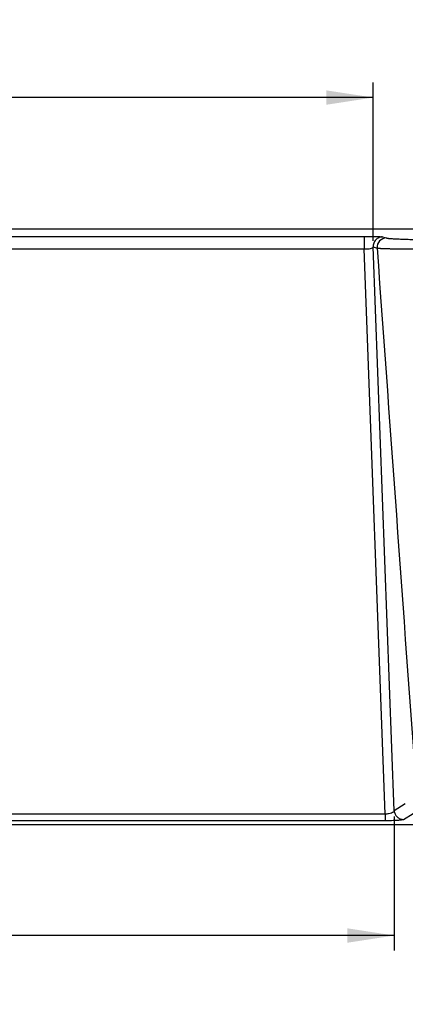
# Paper-space layout 'Web Drawing(2)' of a CAD drawing. Header units: millimetres. Extents: x 71 to 1085, y 76 to 849.
# Tile 46 of 63: x 426 to 508, y 638 to 847. Entities that reach past the tile are written whole.
import ezdxf

# ---------------------------------------------------------------- set-up
doc = ezdxf.new("R2010")
doc.units = ezdxf.units.MM
doc.layers.add('DIMENSIONS', color=140, linetype='Continuous', lineweight=25)
doc.styles.add('SLDTEXTSTYLE0', font='TXT', dxfattribs={"width": 0.75})
doc.dimstyles.new('SLDDIMSTYLE2', dxfattribs={"dimtxt": 10, "dimasz": 10, "dimexe": 0, "dimexo": 0.0625, "dimgap": 2.5, "dimtad": 0, "dimtih": 1, "dimtoh": 1, "dimdec": 1, "dimrnd": 1e-09, "dimzin": 12, "dimdsep": 46, "dimtxsty": 'SLDTEXTSTYLE0', "dimsah": 1, "dimcen": 0.09, "dimadec": 0, "dimazin": 3, "dimtfac": 1, "dimtdec": 1, "dimtofl": 0, "dimtmove": 0, "dimatfit": 3, "dimfxl": 0, "dimfrac": 2, "dimtolj": 1, "dimtzin": 12, "dimarcsym": 0})

# ---------------------------------------------------------------- blocks, each defined once
blk = doc.blocks.new('_D_20')
at = {"layer": 'DIMENSIONS'}
for p, q in [((273.35, 800.21), (273.35, 833.9)), ((374.57, 832.2), (371.53, 832.2)), ((371.53, 832.2), (371.53, 816.32)), ((400.44, 832.2), (403.48, 832.2)), ((403.48, 832.2), (403.48, 816.32)), ((501.66, 800.21), (501.66, 833.9)), ((273.35, 830.73), (366.68, 830.73)), ((501.66, 830.73), (408.33, 830.73)), ((371.53, 816.32), (374.57, 816.32)), ((403.48, 816.32), (400.44, 816.32))]:
    blk.add_line(p, q, dxfattribs=at)
for points in [[(273.35, 830.73), (283.35, 829.19), (283.35, 832.26)], [(501.66, 830.73), (491.66, 832.26), (491.66, 829.19)]]:
    blk.add_solid(points, dxfattribs=at)
at = {"layer": 'DIMENSIONS', "char_height": 10, "attachment_point": 1, "style": 'SLDTEXTSTYLE0'}
for s, insert in [('228.3', (370.88, 847.12)), ('8.99', (374.57, 829.21))]:
    blk.add_mtext(s, dxfattribs=dict(at, insert=insert))
blk = doc.blocks.new('_D_21')
at = {"layer": 'DIMENSIONS'}
for p, q in [((268.89, 677.7), (268.89, 649.23)), ((506.12, 677.7), (506.12, 649.23)), ((374.57, 653.87), (371.53, 653.87)), ((371.53, 653.87), (371.53, 638)), ((400.44, 653.87), (403.48, 653.87)), ((403.48, 653.87), (403.48, 638)), ((268.89, 652.4), (366.68, 652.4)), ((506.12, 652.4), (408.33, 652.4)), ((371.53, 638), (374.57, 638)), ((403.48, 638), (400.44, 638))]:
    blk.add_line(p, q, dxfattribs=at)
for points in [[(268.89, 652.4), (278.89, 650.86), (278.89, 653.94)], [(506.12, 652.4), (496.12, 653.94), (496.12, 650.86)]]:
    blk.add_solid(points, dxfattribs=at)
at = {"layer": 'DIMENSIONS', "char_height": 10, "attachment_point": 1, "style": 'SLDTEXTSTYLE0'}
for s, insert in [('237.2', (370.88, 668.79)), ('9.34', (374.57, 650.89))]:
    blk.add_mtext(s, dxfattribs=dict(at, insert=insert))

psp = doc.layouts.new('Web Drawing(2)')

# ---------------------------------------------------------------- linework, layer by layer
for p, q in [((620.64, 802.72), (154.37, 802.72)), ((275.3, 801.17), (499.7, 801.17)), ((503.65, 801.07), (504.46, 800.84)), ((275.3, 798.52), (499.7, 798.52)), ((504.17, 678.25), (499.7, 798.52)), ((506.12, 678.97), (501.66, 798.94)), ((501.66, 798.94), (502.47, 798.7)), ((508.47, 680.44), (506.12, 678.97)), ((504.17, 678.25), (270.84, 678.25)), ((270.84, 676.9), (504.17, 676.9)), ((507.7, 677.02), (508.1, 677.1)), ((508.1, 677.1), (510.17, 678.39)), ((511.24, 675.97), (263.74, 675.97))]:
    psp.add_line(p, q)
psp.add_arc((504.47, 798.84), 2, 90.2672, 183.767)
for points, knots in [([(499.7, 801.17), (499.77, 801.17), (499.91, 801.17), (500.11, 801.17), (500.32, 801.17), (500.52, 801.17), (500.72, 801.17), (500.91, 801.17), (501.27, 801.16), (501.77, 801.16), (502.35, 801.15), (502.86, 801.13), (503.19, 801.12), (503.39, 801.1), (503.51, 801.1), (503.6, 801.09), (503.63, 801.08), (503.65, 801.07)], [0, 0, 0, 0, 0.034483, 0.068733, 0.102848, 0.136928, 0.171073, 0.205383, 0.239956, 0.361702, 0.484278, 0.610361, 0.737669, 0.803208, 0.868408, 0.933823, 1, 1, 1, 1]), ([(499.7, 801.17), (499.7, 801.17), (499.7, 801.1), (499.7, 800.82), (499.7, 800.59), (499.7, 800.04), (499.7, 799.71), (499.7, 799.08), (499.7, 798.78), (499.7, 798.52)], [0, 0, 0, 0, 0.25, 0.25, 0.5, 0.5, 0.75, 0.75, 1, 1, 1, 1]), ([(503.65, 801.07), (503.37, 801.07), (503.1, 801.02), (502.6, 800.8), (502.38, 800.64), (502.01, 800.24), (501.86, 800), (501.68, 799.49), (501.64, 799.21), (501.66, 798.94)], [0, 0, 0, 0, 0.25, 0.25, 0.5, 0.5, 0.75, 0.75, 1, 1, 1, 1]), ([(504.46, 800.84), (504.47, 800.83), (504.5, 800.83), (504.55, 800.81), (504.61, 800.8), (504.69, 800.79), (504.77, 800.78), (504.86, 800.77), (504.96, 800.76), (505.08, 800.75), (505.2, 800.74), (505.51, 800.71), (506.09, 800.68), (507.12, 800.63), (508.36, 800.58), (509.52, 800.55), (510.46, 800.52), (511.11, 800.51), (511.78, 800.5), (512.48, 800.48), (512.97, 800.47), (513.21, 800.47)], [0, 0, 0, 0, 0.025024, 0.049996, 0.07493, 0.099839, 0.124739, 0.149642, 0.174562, 0.199514, 0.224512, 0.249568, 0.37453, 0.49957, 0.62467, 0.749808, 0.799965, 0.849951, 0.899879, 0.949858, 1, 1, 1, 1]), ([(499.7, 798.52), (499.96, 798.51), (500.21, 798.52), (500.67, 798.55), (500.88, 798.58), (501.23, 798.66), (501.37, 798.71), (501.58, 798.82), (501.64, 798.88), (501.66, 798.94)], [0, 0, 0, 0, 0.25, 0.25, 0.5, 0.5, 0.75, 0.75, 1, 1, 1, 1]), ([(502.47, 798.7), (502.48, 798.7), (502.51, 798.7), (502.57, 798.69), (502.63, 798.68), (502.72, 798.67), (502.81, 798.66), (502.92, 798.66), (503.05, 798.65), (503.19, 798.64), (503.36, 798.63), (503.54, 798.62), (503.75, 798.61), (503.97, 798.61), (504.22, 798.6), (504.49, 798.59), (504.79, 798.58), (505.11, 798.57), (505.7, 798.56), (506.58, 798.54), (507.77, 798.53), (508.91, 798.52), (509.94, 798.51), (510.84, 798.5), (511.57, 798.5), (512, 798.5), (512.18, 798.5)], [0, 0, 0, 0, 0.023116, 0.047017, 0.071703, 0.097173, 0.123429, 0.150468, 0.178293, 0.206902, 0.236295, 0.266473, 0.297436, 0.329183, 0.361715, 0.395031, 0.429131, 0.464016, 0.499685, 0.608725, 0.705247, 0.789248, 0.860726, 0.919678, 0.966103, 1, 1, 1, 1]), ([(506.12, 678.97), (506.1, 678.87), (506.04, 678.77), (505.84, 678.59), (505.71, 678.51), (505.36, 678.37), (505.15, 678.32), (504.68, 678.25), (504.43, 678.24), (504.17, 678.25)], [0, 0, 0, 0, 0.25, 0.25, 0.5, 0.5, 0.75, 0.75, 1, 1, 1, 1]), ([(506.12, 678.97), (506.13, 678.72), (506.2, 678.47), (506.41, 678.02), (506.56, 677.81), (506.93, 677.47), (507.14, 677.34), (507.61, 677.15), (507.85, 677.1), (508.1, 677.1)], [0, 0, 0, 0, 0.25, 0.25, 0.5, 0.5, 0.75, 0.75, 1, 1, 1, 1]), ([(504.17, 678.25), (504.17, 678.08), (504.17, 677.91), (504.17, 677.59), (504.17, 677.44), (504.17, 677.19), (504.17, 677.09), (504.17, 676.95), (504.17, 676.91), (504.17, 676.9)], [0, 0, 0, 0, 0.25, 0.25, 0.5, 0.5, 0.75, 0.75, 1, 1, 1, 1]), ([(504.17, 676.9), (504.65, 676.9), (505.61, 676.91), (506.83, 676.95), (507.56, 677), (507.69, 677.02), (507.7, 677.02)], [0, 0, 0, 0, 0.315677, 0.641141, 0.986553, 1, 1, 1, 1])]:
    psp.add_open_spline(points, degree=3, knots=knots)
psp.add_open_spline([(502.47, 798.7), (505.39, 758.33), (508.3, 717.94), (511.2, 677.55)], degree=3)

# ---------------------------------------------------------------- dimensions: what is measured, and where the dimension line sits
at = {"layer": 'DIMENSIONS'}
for base, p1, p2, picture, middle in [((501.66, 830.73), (273.35, 798.94), (501.66, 798.94), '_D_20', (387.5, 830.73)), ((506.12, 652.4), (268.89, 678.97), (506.12, 678.97), '_D_21', (387.5, 652.4))]:
    dim = psp.add_linear_dim(base=base, p1=p1, p2=p2, angle=360, dimstyle='SLDDIMSTYLE2', dxfattribs=at)
    dim.commit()
    dim.dimension.update_dxf_attribs({"geometry": picture, "text_midpoint": middle, "dimtype": 160})

doc.saveas('drawing.dxf')
